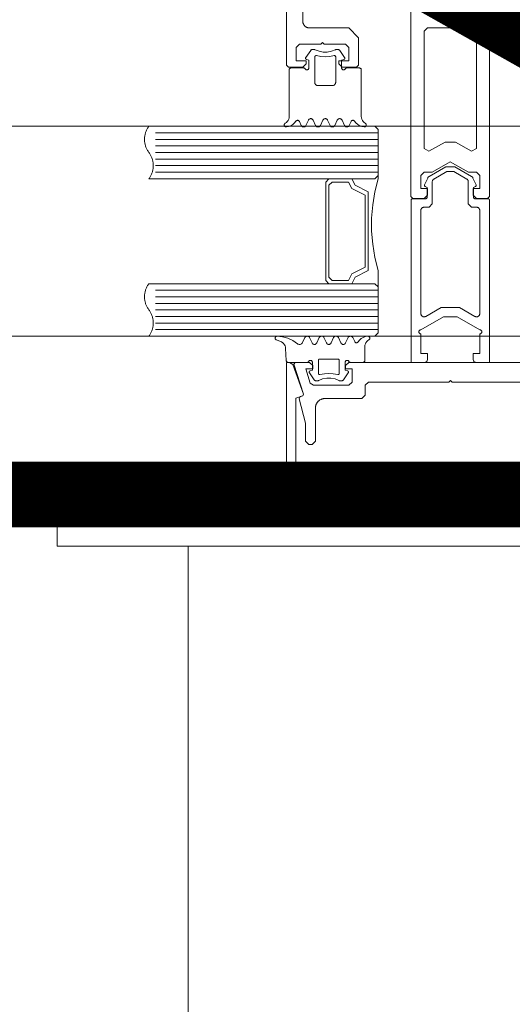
# Model space of a CAD drawing. Header units: millimetres. Extents: x 7483 to 13091, y 8111 to 13871.
# Tile 18 of 256: x 8833.03 to 8840.55, y 9212.12 to 9227.14. Entities that reach past the tile are written whole.
import ezdxf

# ---------------------------------------------------------------- set-up
doc = ezdxf.new("R2010")
doc.units = ezdxf.units.MM
doc.linetypes.add('DASHED2', pattern=[0.375, 0.25, -0.125])
doc.linetypes.add('DGN_STYLE_2', pattern=[30.2, 18.12, -12.08])
doc.layers.add('a___wymiary', color=7, linetype='Continuous', lineweight=5, true_color=0x000000)
doc.layers.add('wymiary', color=7, linetype='Continuous', lineweight=5, true_color=0xb2b2b2)
for name, color, linetype, lineweight in [('A_zaluzje', 7, 'Continuous', 15), ('CZ-SR', 106, 'Continuous', 13), ('drzwi', 30, 'Continuous', 20)]:
    doc.layers.add(name, color=color, linetype=linetype, lineweight=lineweight)
doc.layers.add('Powierzchnie', color=21, linetype='DGN_STYLE_2', lineweight=15, plot=False)
doc.styles.add('Arial', font='arial.ttf')
doc.dimstyles.new('wymiary agp1', dxfattribs={"dimtxt": 16, "dimasz": 5, "dimexe": 30, "dimexo": 60, "dimgap": 1.8, "dimtad": 1, "dimdec": 3, "dimrnd": 0.5, "dimdsep": 46, "dimtxsty": 'Arial', "dimblk": 'znacznik', "dimcen": 1.5, "dimse1": 1, "dimse2": 1, "dimclrd": 256, "dimazin": 0, "dimtfac": 1, "dimtdec": 3, "dimtmove": 1, "dimatfit": 3, "dimldrblk": 'znacznik', "dimfxl": 0, "dimlwd": -1, "dimarcsym": 0})

# ---------------------------------------------------------------- blocks, each defined once
blk = doc.blocks.new('zw$58')
for p, q in [((2.461288, 6.650213), (2.536239, 6.757207)), ((2.979159, 6.757207), (3.054061, 6.650213)), ((2.391415, 5.613097), (2.363192, 5.673681)), ((2.501424, 5.693505), (2.463924, 5.613097)), ((2.611434, 5.613097), (2.573934, 5.693505)), ((2.721444, 5.693505), (2.683944, 5.613097)), ((2.831454, 5.613097), (2.793954, 5.693505)), ((2.941415, 5.693505), (2.903915, 5.613097)), ((3.051424, 5.613097), (3.013924, 5.693505)), ((3.152206, 5.673681), (3.123934, 5.613097)), ((3.566666, 5.500001), (0.166666, 5.500001)), ((3.566666, 5.400001), (0.166666, 5.400001)), ((3.566666, 5.300001), (0.166666, 5.300001)), ((3.566666, 5.200001), (0.166666, 5.200001)), ((3.566666, 5.100001), (0.166666, 5.100001)), ((3.566666, 5.000001), (0.166666, 5.000001)), ((3.566666, 4.900001), (0.166666, 4.900001)), ((5.266521, 4.470571), (5.266521, 1.995649)), ((3.566666, 3.100001), (0.166666, 3.100001)), ((3.566666, 3.000001), (0.166666, 3.000001)), ((3.566666, 2.900001), (0.166666, 2.900001)), ((3.566666, 2.800001), (0.166666, 2.800001)), ((3.566666, 2.700001), (0.166666, 2.700001)), ((3.566666, 2.600001), (0.166666, 2.600001)), ((3.566666, 2.500001), (0.166666, 2.500001)), ((2.012307, 2.341814), (2.074172, 2.319304)), ((2.556301, 2.296495), (2.518801, 2.376909)), ((2.666311, 2.376909), (2.628811, 2.296495)), ((2.776321, 2.296495), (2.738821, 2.376909)), ((2.88633, 2.376909), (2.84883, 2.296495)), ((2.996291, 2.296495), (2.95884, 2.376909)), ((3.106301, 2.376909), (3.068801, 2.296495)), ((3.207082, 2.31632), (3.178811, 2.376909)), ((2.152932, 2.212816), (2.1626, 2.028435)), ((2.158694, 2.233617), (2.158694, 2.233617)), ((2.158694, 2.138372), (2.158694, 2.138372)), ((2.563479, 1.995494), (2.563479, 1.995494)), ((2.968264, 2.04312), (2.968264, 2.04312)), ((2.516164, 1.839788), (2.591115, 1.732793)), ((2.563479, 1.900243), (2.563479, 1.900243)), ((3.034035, 1.732793), (3.108938, 1.839788)), ((3.111184, 1.852617), (3.111184, 1.852617))]:
    blk.add_line(p, q)
for points in [[(2.166666, 14.7502), (2.166666, 6.5302), (2.196666, 6.5002), (2.416666, 6.5002), (2.466666, 6.5502), (2.466666, 6.6002), (2.316062, 6.6002), (2.316062, 6.8002), (2.366062, 6.8502), (2.691062, 6.8502), (2.716062, 6.8752), (2.741062, 6.8502), (3.066062, 6.8502), (3.116062, 6.8002), (3.116062, 6.6002), (2.966062, 6.6002), (2.966062, 6.5502), (3.016062, 6.5002), (3.236062, 6.5002), (3.266062, 6.5302), (3.266062, 6.9502), (3.116062, 7.1002), (2.516062, 7.1002), (2.5117, 7.100295), (2.507346, 7.100581), (2.503009, 7.101056), (2.498697, 7.101719), (2.494418, 7.10257), (2.49018, 7.103608), (2.485991, 7.104828), (2.48186, 7.106231), (2.477793, 7.107812), (2.4738, 7.109569), (2.469887, 7.111499), (2.466062, 7.113598), (2.462332, 7.115861), (2.458704, 7.118285), (2.455185, 7.120865), (2.451783, 7.123596), (2.448503, 7.126472), (2.445351, 7.129489), (2.442334, 7.132641), (2.439457, 7.135921), (2.436726, 7.139324), (2.434146, 7.142842), (2.431722, 7.14647), (2.429459, 7.1502), (2.427361, 7.154025), (2.425431, 7.157938), (2.423674, 7.161932), (2.422092, 7.165998), (2.42069, 7.17013), (2.419469, 7.174318), (2.418432, 7.178556), (2.417581, 7.182835), (2.416917, 7.187147), (2.416442, 7.191485), (2.416157, 7.195838), (2.416062, 7.2002), (2.416062, 8.0002)], [(4.066062, 8.0002), (4.066062, 4.53), (4.096062, 4.5), (4.266062, 4.5), (4.316062, 4.55), (4.316062, 4.65), (4.216062, 4.65), (4.216062, 4.85), (4.266062, 4.9), (4.266062, 4.9), (4.389267, 4.9), (4.666062, 5.059808), (4.942857, 4.9), (5.066062, 4.9), (5.116062, 4.85), (5.116062, 4.65), (5.016062, 4.65), (5.016062, 4.55), (5.066062, 4.5), (5.236062, 4.5), (5.266062, 4.53), (5.266062, 8.0002)], [(2.536208, 6.757225), (2.539267, 6.760918), (2.542875, 6.764077), (2.54694, 6.766621), (2.551359, 6.768485), (2.556019, 6.769621), (2.560799, 6.77), (2.590341, 6.77), (2.593855, 6.769796), (2.597321, 6.769183), (2.600692, 6.768167), (2.60392, 6.766764)], [(2.911432, 6.766753), (2.852144, 6.743386), (2.789537, 6.731494), (2.725812, 6.731494), (2.663205, 6.743386), (2.603917, 6.766753)], [(2.911439, 6.766745), (2.914664, 6.768152), (2.918032, 6.769172), (2.921496, 6.769791), (2.925008, 6.77), (2.954598, 6.77), (2.96032, 6.769445), (2.96583, 6.767809), (2.970928, 6.765153), (2.975425, 6.761573), (2.979157, 6.757202)], [(2.451693, 6.474988), (2.454694, 6.470707), (2.458394, 6.467012), (2.462679, 6.464015), (2.467419, 6.461808), (2.47247, 6.460456), (2.477679, 6.460003), (2.482889, 6.46046), (2.487939, 6.461814), (2.492678, 6.464025), (2.496961, 6.467024), (2.500658, 6.470722), (2.503656, 6.475005), (2.505866, 6.479743), (2.507219, 6.484793), (2.507674, 6.490001), (2.507674, 6.610003), (2.472518, 6.619426)], [(2.472518, 6.619418), (2.469239, 6.620607), (2.466217, 6.622349), (2.463544, 6.624588), (2.4613, 6.627259), (2.459554, 6.630279), (2.458359, 6.633556), (2.457751, 6.636991), (2.45775, 6.640479), (2.458354, 6.643915), (2.459546, 6.647193), (2.46129, 6.650215)], [(2.892686, 6.676828), (2.89628, 6.677415), (2.899921, 6.67734), (2.903487, 6.676605), (2.906862, 6.675236), (2.909932, 6.673277), (2.912596, 6.670794), (2.914766, 6.667869), (2.916369, 6.664598), (2.917353, 6.661091), (2.917684, 6.657463), (2.917684, 6.27), (2.916925, 6.261318), (2.914669, 6.252899), (2.910986, 6.245), (2.905986, 6.237861), (2.899824, 6.231698), (2.892684, 6.226699), (2.884785, 6.223015), (2.876367, 6.22076), (2.867684, 6.22), (2.647665, 6.22), (2.638982, 6.22076), (2.630564, 6.223015), (2.622665, 6.226699), (2.615525, 6.231698), (2.609363, 6.237861), (2.604363, 6.245), (2.60068, 6.252899), (2.598424, 6.261318), (2.597665, 6.27), (2.597665, 6.657463), (2.597996, 6.661089), (2.59898, 6.664594), (2.600583, 6.667862), (2.602753, 6.670787), (2.605417, 6.67327), (2.608488, 6.675229), (2.611863, 6.6766), (2.615431, 6.677338), (2.619074, 6.677416), (2.62267, 6.676834)], [(2.892681, 6.676829), (2.82572, 6.663984), (2.757674, 6.659679), (2.689629, 6.663984), (2.622667, 6.676829)], [(3.063668, 6.475009), (3.060669, 6.470724), (3.056971, 6.467025), (3.052687, 6.464025), (3.047947, 6.461814), (3.042895, 6.460459), (3.037684, 6.460003), (3.032473, 6.460458), (3.027421, 6.46181), (3.02268, 6.46402), (3.018395, 6.467019), (3.014696, 6.470717), (3.011695, 6.475001), (3.009484, 6.47974), (3.00813, 6.484792), (3.007674, 6.490001), (3.007674, 6.610003), (3.04288, 6.619426)], [(3.054059, 6.650215), (3.055801, 6.647197), (3.056992, 6.643923), (3.057598, 6.640492), (3.057599, 6.637008), (3.056996, 6.633577), (3.055806, 6.630302), (3.054067, 6.627283), (3.05183, 6.624613), (3.049163, 6.622371), (3.046149, 6.620626), (3.042877, 6.61943)], [(2.146833, 5.646098), (2.164189, 5.65806), (2.179184, 5.672875), (2.191355, 5.690084), (2.200327, 5.709158), (2.205824, 5.729508), (2.207674, 5.750505), (2.207674, 6.460003), (2.208131, 6.465215), (2.209487, 6.470268), (2.211699, 6.475009), (2.214702, 6.479294), (2.218404, 6.482992), (2.222692, 6.48599), (2.227436, 6.488199), (2.232491, 6.489549), (2.237704, 6.490001), (2.425741, 6.490001), (2.430949, 6.489542), (2.435997, 6.488185), (2.440734, 6.485973), (2.445015, 6.482972), (2.44871, 6.479274), (2.451707, 6.474991)], [(3.368516, 5.646098), (3.35116, 5.65806), (3.336165, 5.672875), (3.323994, 5.690084), (3.315022, 5.709158), (3.309525, 5.729508), (3.307674, 5.750505), (3.307674, 6.460003), (3.307219, 6.465209), (3.305866, 6.470258), (3.303658, 6.474995), (3.300661, 6.479277), (3.296966, 6.482974), (3.292685, 6.485974), (3.287949, 6.488186), (3.282901, 6.489542), (3.277694, 6.490001), (3.089657, 6.490001), (3.084445, 6.489549), (3.07939, 6.488199), (3.074647, 6.485991), (3.070359, 6.482993), (3.066657, 6.479296), (3.063654, 6.475012)], [(2.501413, 5.693504), (2.5049, 5.699542), (2.509384, 5.704884), (2.514727, 5.709366), (2.520768, 5.712852), (2.527322, 5.715237), (2.534192, 5.716448), (2.541167, 5.716448), (2.548036, 5.715237), (2.554591, 5.712852), (2.560632, 5.709366), (2.565975, 5.704884), (2.570458, 5.699542), (2.573946, 5.693504)], [(2.721435, 5.693513), (2.724921, 5.699551), (2.729403, 5.704891), (2.734745, 5.709372), (2.740783, 5.712857), (2.747334, 5.71524), (2.754199, 5.716449), (2.76117, 5.716447), (2.768035, 5.715235), (2.774585, 5.712848), (2.780621, 5.70936), (2.78596, 5.704877), (2.790439, 5.699534), (2.793923, 5.693494)], [(2.941445, 5.693494), (2.944929, 5.699534), (2.949408, 5.704877), (2.954747, 5.70936), (2.960783, 5.712848), (2.967333, 5.715235), (2.974198, 5.716447), (2.981169, 5.716449), (2.988035, 5.71524), (2.994586, 5.712857), (3.000624, 5.709372), (3.005965, 5.704891), (3.010447, 5.699551), (3.013934, 5.693513)], [(2.16456, 5.590142), (2.159461, 5.590082), (2.154426, 5.590885), (2.1496, 5.592529), (2.145122, 5.594966), (2.141121, 5.598126), (2.137713, 5.601917), (2.134996, 5.606231), (2.133049, 5.610943), (2.131928, 5.615916), (2.131666, 5.621007), (2.132269, 5.626069), (2.133721, 5.630955), (2.13598, 5.635526), (2.13898, 5.639648), (2.142635, 5.643202), (2.146838, 5.646087)], [(2.31109, 5.677723), (2.288957, 5.650315), (2.262359, 5.627216), (2.232121, 5.609142), (2.19918, 5.596654), (2.164559, 5.590139)], [(2.311103, 5.677724), (2.314417, 5.681831), (2.3184, 5.685293), (2.322927, 5.688002), (2.327858, 5.689876), (2.333042, 5.690856), (2.338317, 5.690912), (2.34352, 5.690042), (2.34849, 5.688273), (2.353073, 5.685659), (2.357128, 5.682282), (2.360528, 5.678247), (2.363168, 5.673677)], [(2.463934, 5.613089), (2.460447, 5.607051), (2.455965, 5.601711), (2.450624, 5.59723), (2.444586, 5.593745), (2.438035, 5.591362), (2.431169, 5.590153), (2.424198, 5.590154), (2.417333, 5.591367), (2.410783, 5.593754), (2.404747, 5.597242), (2.399408, 5.601725), (2.394929, 5.607068), (2.391445, 5.613107)], [(2.683956, 5.613098), (2.680468, 5.607059), (2.675985, 5.601718), (2.670641, 5.597236), (2.664601, 5.593749), (2.658046, 5.591364), (2.651177, 5.590154), (2.644201, 5.590154), (2.637332, 5.591364), (2.630778, 5.593749), (2.624737, 5.597236), (2.619394, 5.601718), (2.61491, 5.607059), (2.611423, 5.613098)], [(2.903924, 5.613089), (2.900438, 5.607052), (2.895958, 5.601713), (2.890618, 5.597233), (2.884582, 5.593748), (2.878033, 5.591364), (2.871169, 5.590153), (2.8642, 5.590153), (2.857336, 5.591364), (2.850787, 5.593748), (2.84475, 5.597233), (2.839411, 5.601713), (2.83493, 5.607052), (2.831444, 5.613089)], [(3.123946, 5.613098), (3.120458, 5.607059), (3.115975, 5.601718), (3.110632, 5.597236), (3.104591, 5.593749), (3.098036, 5.591364), (3.091167, 5.590154), (3.084192, 5.590154), (3.077322, 5.591364), (3.070768, 5.593749), (3.064727, 5.597236), (3.059384, 5.601718), (3.0549, 5.607059), (3.051413, 5.613098)], [(3.152187, 5.673687), (3.154832, 5.678255), (3.158236, 5.68229), (3.162296, 5.685666), (3.166884, 5.688278), (3.171859, 5.690045), (3.177067, 5.690913), (3.182346, 5.690855), (3.187534, 5.689873), (3.192469, 5.687997), (3.196999, 5.685285), (3.200983, 5.681821), (3.204298, 5.677713)], [(3.35079, 5.590144), (3.31618, 5.596665), (3.283251, 5.609155), (3.253023, 5.627228), (3.226434, 5.650322), (3.204308, 5.677723)], [(3.368522, 5.646108), (3.372735, 5.643225), (3.376398, 5.639671), (3.379405, 5.635547), (3.381669, 5.630974), (3.383126, 5.626082), (3.383732, 5.621015), (3.38347, 5.615918), (3.382348, 5.61094), (3.380398, 5.606224), (3.377676, 5.601906), (3.374262, 5.598112), (3.370255, 5.594951), (3.365769, 5.592516), (3.360935, 5.590876), (3.355894, 5.590078), (3.35079, 5.590147)], [(3.564666, 3.152001), (3.564666, 3.400001), (3.514666, 3.600001), (3.484666, 3.800001), (3.464666, 4.000001), (3.464666, 4.200001), (3.484666, 4.400001), (3.514666, 4.600001), (3.564666, 4.800001), (3.564666, 4.848001)], [(3.514666, 4.800001), (3.164666, 4.800001), (3.214666, 4.700001), (3.414666, 4.600001), (3.414666, 3.400001), (3.214666, 3.300001), (3.164666, 3.200001), (3.514666, 3.200001)], [(2.012307, 2.341817), (2.007544, 2.344043), (2.003242, 2.347067), (1.999535, 2.350796), (1.996536, 2.355114), (1.994337, 2.359889), (1.993005, 2.364975), (1.992581, 2.370216), (1.993079, 2.37545), (1.994483, 2.380516), (1.99675, 2.38526), (1.99981, 2.389535), (2.00357, 2.393211), (2.007913, 2.396173), (2.012707, 2.398333), (2.017805, 2.399622), (2.023049, 2.400001)], [(2.023049, 2.399997), (2.107082, 2.391525), (2.18849, 2.36903), (2.26495, 2.333153), (2.334281, 2.284919)], [(2.074175, 2.319293), (2.092353, 2.310898), (2.108882, 2.299597), (2.123302, 2.285706), (2.135211, 2.269612), (2.144278, 2.251761), (2.150251, 2.232653), (2.152963, 2.212817)], [(2.446291, 2.376909), (2.411526, 2.302269), (2.406932, 2.294389), (2.400982, 2.287474), (2.393876, 2.281755), (2.385848, 2.277423), (2.377167, 2.274621), (2.368122, 2.273442), (2.359013, 2.273927), (2.350144, 2.276059), (2.341809, 2.279766), (2.334287, 2.284926)], [(2.446323, 2.3769), (2.449807, 2.382939), (2.454286, 2.388282), (2.459625, 2.392765), (2.465661, 2.396253), (2.47221, 2.398639), (2.479075, 2.399852), (2.486046, 2.399854), (2.492911, 2.398645), (2.499462, 2.396262), (2.505499, 2.392777), (2.51084, 2.388296), (2.515322, 2.382956), (2.518809, 2.376918)], [(2.628818, 2.296488), (2.625331, 2.290452), (2.620849, 2.285112), (2.615508, 2.280633), (2.60947, 2.277149), (2.60292, 2.274766), (2.596055, 2.273557), (2.589085, 2.273559), (2.582221, 2.274771), (2.575672, 2.277157), (2.569636, 2.280645), (2.564297, 2.285127), (2.559818, 2.290469), (2.556334, 2.296507)], [(2.6663, 2.376909), (2.669788, 2.382948), (2.674271, 2.388289), (2.679614, 2.392771), (2.685655, 2.396257), (2.692209, 2.398642), (2.699078, 2.399853), (2.706053, 2.399853), (2.712922, 2.398642), (2.719476, 2.396257), (2.725517, 2.392771), (2.73086, 2.388289), (2.735343, 2.382948), (2.738831, 2.376909)], [(2.84884, 2.296498), (2.845352, 2.29046), (2.840868, 2.28512), (2.835525, 2.280639), (2.829485, 2.277153), (2.822931, 2.274769), (2.816063, 2.273558), (2.809088, 2.273558), (2.80222, 2.274769), (2.795666, 2.277153), (2.789625, 2.280639), (2.784282, 2.28512), (2.779799, 2.29046), (2.776311, 2.296498)], [(2.886322, 2.376918), (2.889809, 2.382956), (2.894291, 2.388296), (2.899632, 2.392777), (2.90567, 2.396262), (2.912221, 2.398645), (2.919086, 2.399854), (2.926056, 2.399852), (2.932921, 2.398639), (2.93947, 2.396253), (2.945506, 2.392765), (2.950845, 2.388282), (2.955324, 2.382939), (2.958808, 2.3769)], [(3.068808, 2.296488), (3.065321, 2.290452), (3.060839, 2.285112), (3.055498, 2.280633), (3.049461, 2.277149), (3.04291, 2.274766), (3.036045, 2.273557), (3.029075, 2.273559), (3.022211, 2.274771), (3.015662, 2.277157), (3.009626, 2.280645), (3.004288, 2.285127), (2.999808, 2.290469), (2.996324, 2.296507)], [(3.106333, 2.3769), (3.109817, 2.382939), (3.114296, 2.388282), (3.119635, 2.392765), (3.125671, 2.396253), (3.13222, 2.398639), (3.139085, 2.399852), (3.146055, 2.399854), (3.15292, 2.398645), (3.159471, 2.396262), (3.165509, 2.392777), (3.17085, 2.388296), (3.175332, 2.382956), (3.178819, 2.376918)], [(3.118532, 2.01499), (3.121535, 2.010707), (3.125237, 2.007011), (3.129524, 2.004014), (3.134267, 2.001807), (3.139321, 2.000457), (3.144533, 2.000005), (3.332571, 2.000005), (3.337777, 2.000461), (3.342824, 2.001814), (3.347561, 2.004024), (3.351842, 2.007023), (3.355537, 2.010721), (3.358534, 2.015004), (3.360743, 2.019744), (3.362096, 2.024795), (3.362551, 2.030004), (3.362551, 2.239501), (3.364402, 2.260494), (3.369899, 2.280839), (3.37887, 2.299909), (3.39104, 2.317116), (3.406032, 2.331929), (3.423386, 2.343891)], [(3.259173, 2.312287), (3.255858, 2.308178), (3.251874, 2.304715), (3.247344, 2.302003), (3.24241, 2.300127), (3.237222, 2.299145), (3.231943, 2.299087), (3.226736, 2.299955), (3.221761, 2.301723), (3.217173, 2.304334), (3.213114, 2.30771), (3.20971, 2.311744), (3.207065, 2.316313)], [(3.259184, 2.312277), (3.28131, 2.339678), (3.307899, 2.362773), (3.338127, 2.380845), (3.371057, 2.393336), (3.405666, 2.399856)], [(3.405666, 2.399859), (3.41077, 2.399928), (3.415812, 2.399131), (3.420645, 2.39749), (3.425131, 2.395054), (3.429139, 2.391893), (3.432553, 2.388099), (3.435274, 2.383781), (3.437224, 2.379064), (3.438346, 2.374085), (3.438608, 2.368987), (3.438002, 2.363919), (3.436545, 2.359028), (3.434281, 2.354453), (3.431273, 2.350329), (3.42761, 2.346775), (3.423398, 2.343892)], [(2.506582, 2.015011), (2.503585, 2.010729), (2.49989, 2.007032), (2.495609, 2.004032), (2.490873, 2.001821), (2.485825, 2.000465), (2.480617, 2.000005), (2.19258, 2.000005), (2.187539, 2.000427), (2.18264, 2.00169), (2.178023, 2.003759), (2.173819, 2.006573), (2.170148, 2.010053), (2.167114, 2.014101), (2.164803, 2.0186), (2.163282, 2.023424), (2.162592, 2.028435)], [(6.916666, 0), (2.416666, 0), (2.405761, 0.000238), (2.394877, 0.000951), (2.384034, 0.002139), (2.373254, 0.003798), (2.362556, 0.005926), (2.351961, 0.008519), (2.34149, 0.011571), (2.331161, 0.015077), (2.320995, 0.01903), (2.311011, 0.023423), (2.301229, 0.028247), (2.291666, 0.033494), (2.282341, 0.039152), (2.273272, 0.045212), (2.264476, 0.051662), (2.255969, 0.058489), (2.247768, 0.065681), (2.239889, 0.073223), (2.232347, 0.081103), (2.225155, 0.089303), (2.218328, 0.09781), (2.211878, 0.106606), (2.205818, 0.115675), (2.20016, 0.125), (2.194913, 0.134563), (2.190089, 0.144346), (2.185696, 0.154329), (2.181743, 0.164495), (2.178237, 0.174824), (2.175185, 0.185295), (2.172592, 0.19589), (2.170464, 0.206588), (2.168805, 0.217369), (2.167617, 0.228211), (2.166904, 0.239095), (2.166666, 0.25), (2.166666, 2), (2.214594, 2), (2.261578, 1.967101), (2.42546, 1.51684), (2.413506, 1.491206), (2.413506, 1.491206), (2.307055, 1.452461), (2.307055, 0.260951), (2.307151, 0.256563), (2.30744, 0.252183), (2.307921, 0.247821), (2.308592, 0.243483), (2.309454, 0.239179), (2.310503, 0.234917), (2.311739, 0.230705), (2.313158, 0.226552), (2.314758, 0.222464), (2.316536, 0.218451), (2.318488, 0.21452), (2.320611, 0.210678), (2.3229, 0.206933), (2.325352, 0.203292), (2.327961, 0.199763), (2.330722, 0.196351), (2.33363, 0.193063), (2.33668, 0.189907), (2.339866, 0.186887), (2.34318, 0.18401), (2.346618, 0.181281), (2.350173, 0.178705), (2.353837, 0.176289), (2.357603, 0.174035), (2.361465, 0.171948), (2.365414, 0.170034), (2.369444, 0.168294), (2.373547, 0.166733), (2.377713, 0.165353), (2.381937, 0.164158), (2.386208, 0.163149), (2.39052, 0.162328), (2.394864, 0.161697), (2.399231, 0.161258), (2.403614, 0.161011), (2.408003, 0.160956), (4.666666, 0.182364), (6.925329, 0.160956)], [(6.217637, 2), (3.117637, 2), (3.067637, 1.95), (3.067637, 1.900499), (3.167637, 1.900499), (3.167637, 1.7), (3.117637, 1.65), (2.577398, 1.65), (2.529826, 1.684611), (2.459988, 1.900499), (2.567637, 1.900499), (2.567637, 1.95), (2.517637, 2), (2.297637, 2), (2.278608, 1.973844), (2.426666, 1.516156), (2.414454, 1.491198), (2.377411, 1.477766), (2.358659, 1.441798), (2.358659, 1.441798), (2.457637, 1.072408), (2.457637, 0.8), (2.507637, 0.75), (2.557637, 0.75), (2.607637, 0.8), (2.607637, 1.3), (2.60778, 1.306543), (2.608208, 1.313073), (2.60892, 1.319579), (2.609916, 1.326047), (2.611192, 1.332466), (2.612748, 1.338823), (2.614579, 1.345106), (2.616683, 1.351303), (2.619055, 1.357403), (2.621691, 1.363393), (2.624585, 1.369262), (2.627733, 1.375), (2.631128, 1.380595), (2.634764, 1.386037), (2.638634, 1.391314), (2.64273, 1.396418), (2.647045, 1.401339), (2.651571, 1.406066), (2.656298, 1.410592), (2.661219, 1.414907), (2.666323, 1.419003), (2.6716, 1.422873), (2.677042, 1.426509), (2.682637, 1.429904), (2.688375, 1.433052), (2.694244, 1.435946), (2.700234, 1.438582), (2.706334, 1.440954), (2.712531, 1.443058), (2.718814, 1.444889), (2.725171, 1.446445), (2.73159, 1.447721), (2.738058, 1.448717), (2.744564, 1.449429), (2.751094, 1.449857), (2.757637, 1.45), (3.317637, 1.45), (3.367637, 1.5), (3.367637, 1.65), (3.417637, 1.7), (4.642637, 1.7), (4.667637, 1.725), (4.692637, 1.7), (5.917637, 1.7)], [(2.506607, 2.015004), (2.509605, 2.019288), (2.5133, 2.022985), (2.517581, 2.025985), (2.522317, 2.028195), (2.527364, 2.029548), (2.53257, 2.030004), (2.537776, 2.029548), (2.542824, 2.028195), (2.54756, 2.025985), (2.55184, 2.022986), (2.555536, 2.019288), (2.558533, 2.015005), (2.560742, 2.010265), (2.562095, 2.005214), (2.562551, 2.000005), (2.562551, 1.880004), (2.527395, 1.87058)], [(2.677589, 1.813178), (2.673995, 1.812591), (2.670355, 1.812666), (2.666788, 1.8134), (2.663414, 1.814769), (2.660344, 1.816727), (2.65768, 1.81921), (2.65551, 1.822134), (2.653906, 1.825404), (2.652922, 1.82891), (2.65259, 1.832537), (2.65259, 2.030004), (2.652893, 2.033474), (2.653794, 2.036839), (2.655265, 2.039997), (2.657261, 2.042852), (2.659722, 2.045317), (2.662574, 2.047317), (2.665729, 2.048792), (2.669092, 2.049697), (2.672561, 2.050005), (2.95259, 2.050005), (2.956059, 2.049697), (2.959422, 2.048792), (2.962577, 2.047317), (2.965429, 2.045317), (2.96789, 2.042852), (2.969886, 2.039997), (2.971357, 2.036839), (2.972257, 2.033474), (2.972561, 2.030004), (2.972561, 1.832537), (2.972229, 1.82891), (2.971244, 1.825404), (2.969641, 1.822134), (2.967471, 1.81921), (2.964807, 1.816727), (2.961737, 1.814769), (2.958363, 1.8134), (2.954796, 1.812666), (2.951156, 1.812591), (2.947562, 1.813178)], [(3.097756, 1.87058), (3.062551, 1.880004), (3.062551, 2.000005), (3.063007, 2.005215), (3.064362, 2.010267), (3.066573, 2.015007), (3.069574, 2.019291), (3.073273, 2.022988), (3.077559, 2.025987), (3.0823, 2.028197), (3.087353, 2.029549), (3.092563, 2.030004), (3.097774, 2.029547), (3.102826, 2.028191), (3.107566, 2.02598), (3.11185, 2.022978), (3.115547, 2.019279), (3.118546, 2.014994)], [(2.516164, 1.8398), (2.514422, 1.842819), (2.51323, 1.846094), (2.512626, 1.849526), (2.512628, 1.853011), (2.513235, 1.856443), (2.514429, 1.859717), (2.516175, 1.862734), (2.518418, 1.865403), (2.521091, 1.867643), (2.524112, 1.869385), (2.52739, 1.870576)], [(2.677586, 1.813178), (2.744539, 1.826018), (2.812575, 1.830321), (2.880612, 1.826018), (2.947565, 1.813178)], [(3.097753, 1.87057), (3.101025, 1.869375), (3.10404, 1.86763), (3.106706, 1.865388), (3.108943, 1.862718), (3.110683, 1.859699), (3.111872, 1.856425), (3.112476, 1.852994), (3.112474, 1.84951), (3.111868, 1.846079), (3.110676, 1.842805), (3.108935, 1.839788)], [(2.658798, 1.723237), (2.655569, 1.721833), (2.652198, 1.720818), (2.648732, 1.720204), (2.645217, 1.72), (2.615676, 1.72), (2.609957, 1.720551), (2.604449, 1.722183), (2.599352, 1.724837), (2.594855, 1.728415), (2.591123, 1.732786)], [(2.658789, 1.723238), (2.718079, 1.746608), (2.780689, 1.758504), (2.844419, 1.758508), (2.90703, 1.74662), (2.966323, 1.723258)], [(3.034032, 1.732797), (3.0303, 1.728426), (3.025803, 1.724847), (3.020706, 1.722191), (3.015196, 1.720555), (3.009475, 1.72), (2.979885, 1.72), (2.976372, 1.720209), (2.972908, 1.720828), (2.96954, 1.721849), (2.966314, 1.723257)]]:
    blk.add_lwpolyline(points)
for points in [[(4.341062, 5.218579), (4.585677, 5.359808), (4.746446, 5.359808), (4.991062, 5.218579), (5.066062, 5.26188), (5.066062, 7.0502), (5.016062, 7.1002), (4.316062, 7.1002), (4.266062, 7.0502), (4.266062, 5.26188), (4.341062, 5.218579)], [(3.516666, 4.800001), (0.066666, 4.800001), (0.073644, 4.80966), (0.080273, 4.819563), (0.086543, 4.829696), (0.092447, 4.840046), (0.097977, 4.850601), (0.103127, 4.861347), (0.107889, 4.87227), (0.112258, 4.883356), (0.116227, 4.894592), (0.119793, 4.905962), (0.12295, 4.917452), (0.125694, 4.929048), (0.128022, 4.940734), (0.12993, 4.952497), (0.131418, 4.96432), (0.132481, 4.976188), (0.13312, 4.988087), (0.133333, 5.000001), (0.13312, 5.011915), (0.132481, 5.023814), (0.131418, 5.035683), (0.12993, 5.047506), (0.128022, 5.059268), (0.125694, 5.070954), (0.12295, 5.08255), (0.119793, 5.09404), (0.116227, 5.10541), (0.112258, 5.116646), (0.107889, 5.127732), (0.103127, 5.138655), (0.097977, 5.149401), (0.092447, 5.159956), (0.086543, 5.170307), (0.080273, 5.18044), (0.073644, 5.190342), (0.066666, 5.200001), (0.059688, 5.20966), (0.05306, 5.219563), (0.046789, 5.229696), (0.040885, 5.240046), (0.035355, 5.250601), (0.030206, 5.261347), (0.025443, 5.27227), (0.021075, 5.283356), (0.017105, 5.294592), (0.01354, 5.305962), (0.010383, 5.317452), (0.007639, 5.329048), (0.005311, 5.340734), (0.003402, 5.352497), (0.001915, 5.36432), (0.000851, 5.376188), (0.000213, 5.388087), (0, 5.400001), (0.000213, 5.411915), (0.000851, 5.423814), (0.001915, 5.435683), (0.003402, 5.447506), (0.005311, 5.459268), (0.007639, 5.470954), (0.010383, 5.48255), (0.01354, 5.49404), (0.017105, 5.50541), (0.021075, 5.516646), (0.025443, 5.527732), (0.030206, 5.538655), (0.035355, 5.549401), (0.040885, 5.559956), (0.046789, 5.570307), (0.05306, 5.58044), (0.059688, 5.590342), (0.066666, 5.600001), (3.516666, 5.600001), (3.566666, 5.550001), (3.566666, 4.850001), (3.516666, 4.800001)], [(4.091582, 4.49564), (4.291533, 4.49564), (4.294816, 4.495938), (4.2978, 4.496535), (4.300785, 4.497729), (4.30347, 4.49952), (4.305858, 4.501609), (4.307947, 4.503996), (4.309439, 4.506682), (4.310633, 4.509368), (4.311528, 4.512651), (4.311528, 4.515635), (4.311528, 4.665748), (4.281685, 4.68246), (4.278999, 4.684549), (4.276611, 4.686638), (4.274821, 4.689324), (4.273329, 4.692309), (4.272135, 4.695591), (4.271836, 4.698874), (4.271836, 4.702157), (4.272433, 4.70544), (4.273627, 4.708424), (4.321377, 4.811086), (4.325256, 4.817651), (4.329733, 4.82362), (4.335403, 4.828992), (4.34167, 4.83317), (4.595937, 4.98), (4.737395, 4.98), (4.991662, 4.83317), (4.997929, 4.828992), (5.003599, 4.82362), (5.008076, 4.817651), (5.011955, 4.811086), (5.059705, 4.708424), (5.060899, 4.70544), (5.061496, 4.702157), (5.061496, 4.698874), (5.061197, 4.695591), (5.060003, 4.692309), (5.058511, 4.689324), (5.056721, 4.686638), (5.054333, 4.684549), (5.051647, 4.68246), (5.021804, 4.665748), (5.021804, 4.515635), (5.021804, 4.512651), (5.022699, 4.509368), (5.023893, 4.506682), (5.025385, 4.503996), (5.027474, 4.501609), (5.029862, 4.49952), (5.032547, 4.497729), (5.035532, 4.496535), (5.038516, 4.495938), (5.041799, 4.49564), (5.24175, 4.49564), (5.24563, 4.495341), (5.24951, 4.494446), (5.253091, 4.492954), (5.256374, 4.490865), (5.259358, 4.488179), (5.261746, 4.485195), (5.263835, 4.481912), (5.265327, 4.478331), (5.266222, 4.474451), (5.266521, 4.470571), (5.266521, 1.995649), (5.066569, 1.995649), (5.05881, 1.996246), (5.051349, 1.998037), (5.043888, 2.001021), (5.037322, 2.005199), (5.031354, 2.010272), (5.02628, 2.016241), (5.022102, 2.022807), (5.019118, 2.030268), (5.017327, 2.037728), (5.01673, 2.045786), (5.01673, 2.135615), (5.116706, 2.135615), (5.116706, 2.435841), (5.121481, 2.436139), (5.125958, 2.437333), (5.130434, 2.439124), (5.134314, 2.441511), (5.137895, 2.444794), (5.140879, 2.448375), (5.143267, 2.452255), (5.145057, 2.456731), (5.146251, 2.461208), (5.14655, 2.465983), (5.146251, 2.470459), (5.145057, 2.475234), (5.143267, 2.479412), (5.140879, 2.48359), (5.137895, 2.487172), (5.134314, 2.490156), (5.130434, 2.492544), (5.125958, 2.494334), (5.121481, 2.495528), (5.116706, 2.495826), (4.770521, 2.695778), (4.562811, 2.695778), (4.216626, 2.495826), (4.211851, 2.495528), (4.207374, 2.494334), (4.202898, 2.492544), (4.199018, 2.490156), (4.195437, 2.487172), (4.192453, 2.48359), (4.190065, 2.479412), (4.188275, 2.475234), (4.187081, 2.470459), (4.186782, 2.465983), (4.187081, 2.461208), (4.188275, 2.456731), (4.190065, 2.452255), (4.192453, 2.448375), (4.195437, 2.444794), (4.199018, 2.441511), (4.202898, 2.439124), (4.207374, 2.437333), (4.211851, 2.436139), (4.216626, 2.435841), (4.216626, 2.135615), (4.316602, 2.135615), (4.316602, 2.045786), (4.316005, 2.037728), (4.314214, 2.030268), (4.31123, 2.022807), (4.307052, 2.016241), (4.301978, 2.010272), (4.29601, 2.005199), (4.289444, 2.001021), (4.281983, 1.998037), (4.274522, 1.996246), (4.266763, 1.995649), (4.066811, 1.995649), (4.066811, 4.470571), (4.06711, 4.474451), (4.068005, 4.478331), (4.069497, 4.481912), (4.071586, 4.485195), (4.073974, 4.488179), (4.076958, 4.490865), (4.080241, 4.492954), (4.083822, 4.494446), (4.087702, 4.495341), (4.091582, 4.49564)], [(4.266763, 4.365522), (4.34167, 4.365522), (4.391807, 4.415659), (4.391807, 4.752294), (4.392106, 4.759755), (4.393896, 4.767216), (4.396582, 4.77408), (4.400462, 4.780645), (4.404938, 4.786316), (4.410609, 4.791389), (4.416577, 4.795567), (4.614738, 4.909868), (4.718594, 4.909868), (4.916755, 4.795567), (4.922723, 4.791389), (4.928394, 4.786316), (4.93287, 4.780645), (4.93675, 4.77408), (4.939436, 4.767216), (4.941226, 4.759755), (4.941525, 4.752294), (4.941525, 4.415659), (4.991662, 4.365522), (5.066569, 4.365522), (5.074627, 4.364925), (5.082088, 4.363135), (5.08925, 4.36015), (5.096114, 4.355972), (5.102083, 4.350899), (5.107156, 4.34493), (5.111334, 4.338365), (5.114319, 4.331202), (5.116109, 4.323443), (5.116706, 4.315684), (5.116706, 2.744124), (5.116109, 2.736067), (5.11402, 2.728307), (5.111036, 2.720846), (5.106559, 2.713982), (5.101188, 2.708014), (5.09492, 2.70294), (5.088056, 2.699061), (5.080595, 2.696076), (5.072836, 2.694584), (5.064778, 2.694286), (5.056721, 2.695181), (5.048961, 2.69727), (5.041799, 2.700851), (4.808124, 2.835744), (4.525208, 2.835744), (4.291533, 2.700851), (4.284371, 2.69727), (4.276611, 2.695181), (4.268554, 2.694286), (4.260496, 2.694584), (4.252737, 2.696076), (4.245276, 2.699061), (4.238412, 2.70294), (4.232144, 2.708014), (4.226773, 2.713982), (4.222296, 2.720846), (4.219312, 2.728307), (4.217223, 2.736067), (4.216626, 2.744124), (4.216626, 4.315684), (4.217223, 4.323443), (4.219013, 4.331202), (4.221998, 4.338365), (4.226176, 4.34493), (4.231249, 4.350899), (4.237218, 4.355972), (4.244082, 4.36015), (4.251244, 4.363135), (4.258705, 4.364925), (4.266763, 4.365522)], [(2.814666, 3.200001), (2.764666, 3.250001), (2.764666, 4.750001), (2.814666, 4.800001), (3.164666, 4.800001), (3.214666, 4.700001), (3.414666, 4.600001), (3.414666, 3.400001), (3.214666, 3.300001), (3.164666, 3.200001), (2.814666, 3.200001)], [(2.864666, 3.250001), (2.814666, 3.300001), (2.814666, 4.700001), (2.864666, 4.750001), (3.114666, 4.750001), (3.164666, 4.650001), (3.364666, 4.550001), (3.364666, 3.450001), (3.164666, 3.350001), (3.114666, 3.250001), (2.864666, 3.250001)], [(3.516666, 2.400001), (0.066666, 2.400001), (0.073644, 2.40966), (0.080273, 2.419563), (0.086543, 2.429696), (0.092447, 2.440046), (0.097977, 2.450601), (0.103127, 2.461347), (0.107889, 2.47227), (0.112258, 2.483356), (0.116227, 2.494592), (0.119793, 2.505962), (0.12295, 2.517452), (0.125694, 2.529048), (0.128022, 2.540734), (0.12993, 2.552497), (0.131418, 2.56432), (0.132481, 2.576188), (0.13312, 2.588087), (0.133333, 2.600001), (0.13312, 2.611915), (0.132481, 2.623814), (0.131418, 2.635683), (0.12993, 2.647506), (0.128022, 2.659268), (0.125694, 2.670954), (0.12295, 2.68255), (0.119793, 2.69404), (0.116227, 2.70541), (0.112258, 2.716646), (0.107889, 2.727732), (0.103127, 2.738655), (0.097977, 2.749401), (0.092447, 2.759956), (0.086543, 2.770307), (0.080273, 2.78044), (0.073644, 2.790342), (0.066666, 2.800001), (0.059688, 2.80966), (0.05306, 2.819563), (0.046789, 2.829696), (0.040885, 2.840046), (0.035355, 2.850601), (0.030206, 2.861347), (0.025443, 2.87227), (0.021075, 2.883356), (0.017105, 2.894592), (0.01354, 2.905962), (0.010383, 2.917452), (0.007639, 2.929048), (0.005311, 2.940734), (0.003402, 2.952497), (0.001915, 2.96432), (0.000851, 2.976188), (0.000213, 2.988087), (0, 3.000001), (0.000213, 3.011915), (0.000851, 3.023814), (0.001915, 3.035683), (0.003402, 3.047506), (0.005311, 3.059268), (0.007639, 3.070954), (0.010383, 3.08255), (0.01354, 3.09404), (0.017105, 3.10541), (0.021075, 3.116646), (0.025443, 3.127732), (0.030206, 3.138655), (0.035355, 3.149401), (0.040885, 3.159956), (0.046789, 3.170307), (0.05306, 3.18044), (0.059688, 3.190342), (0.066666, 3.200001), (3.516666, 3.200001), (3.566666, 3.150001), (3.566666, 2.450001), (3.516666, 2.400001)]]:
    blk.add_lwpolyline(points, close=True)
blk = doc.blocks.new('gfhgfhhf')
at = {"layer": 'drzwi'}
for points in [[(8212.072, 5161.751), (9892.067, 5161.751)], [(8211.905, 5158.551), (9892.067, 5158.551)], [(8209.944, 5156.151), (9892.067, 5156.151)]]:
    blk.add_lwpolyline(points, dxfattribs=at)
blk.add_blockref('zw$58', (8324.9, 5156.151), dxfattribs=at)
blk = doc.blocks.new('ghgfhgfhhaasdsd')
at = {"layer": 'A_zaluzje', "linetype": 'DASHED2', "ltscale": 100}
for points in [[(-2098.072, 13090.364), (-2098.072, 13089.564), (-2110.072, 13089.564), (-2110.072, 13090.364), (-2098.072, 13090.364)], [(-2108.072, 13066.364), (-2108.072, 13066.364), (-2108.072, 13089.564)]]:
    blk.add_lwpolyline(points, dxfattribs=at)
blk = doc.blocks.new('znacznik')
at = {"layer": 'a___wymiary'}
for p, q in [((0, 1.3936), (0, -1.3936)), ((1.3936, 0), (-1.3936, 0))]:
    blk.add_line(p, q, dxfattribs=at)
at = {"layer": 'a___wymiary', "const_width": 0.2}
blk.add_lwpolyline([(0.8759, 0.8759), (-0.8759, -0.8759)], dxfattribs=at)
blk = doc.blocks.new('*D1303')
at = {"layer": 'Defpoints', "color": 0, "transparency": 16777216}
for p in [(8555.286, 11469.362), (10277.023, 11469.362), (8692.028, 9219.562)]:
    blk.add_point(p, dxfattribs=at)
at = {"layer": 'wymiary', "color": 253, "true_color": 0x999999, "transparency": 16777216}
blk.add_line((8555.286, 9224.562), (8555.286, 11464.362), dxfattribs=at)
at = {"layer": 'wymiary', "color": 253, "true_color": 0x999999, "transparency": 16777216, "xscale": 5, "yscale": 5, "zscale": 5}
for p, rotation in [((8555.286, 11469.362), 90), ((8555.286, 9219.562), 270)]:
    blk.add_blockref('znacznik', p, dxfattribs=dict(at, rotation=rotation))
at = {"layer": 'wymiary', "color": 18, "true_color": 0x000000, "transparency": 16777216, "insert": (8545.317, 10344.462), "char_height": 16, "attachment_point": 5, "rotation": 90, "style": 'Arial'}
blk.add_mtext('2250', dxfattribs=at)
blk = doc.blocks.new('*D1310')
at = {"layer": 'Defpoints', "color": 0, "transparency": 16777216}
for p in [(11144.697, 9237.004), (8715.288, 9231.259), (11144.697, 9089.562)]:
    blk.add_point(p, dxfattribs=at)
at = {"layer": 'wymiary', "color": 253, "true_color": 0x999999, "transparency": 16777216}
blk.add_line((8720.288, 9089.562), (11139.697, 9089.562), dxfattribs=at)
at = {"layer": 'wymiary', "color": 253, "true_color": 0x999999, "transparency": 16777216, "xscale": 5, "yscale": 5, "zscale": 5, "rotation": 180}
blk.add_blockref('znacznik', (8715.288, 9089.562), dxfattribs=at)
at = {"layer": 'wymiary', "color": 253, "true_color": 0x999999, "transparency": 16777216, "xscale": 5, "yscale": 5, "zscale": 5}
blk.add_blockref('znacznik', (11144.697, 9089.562), dxfattribs=at)
at = {"layer": 'wymiary', "color": 18, "true_color": 0x000000, "transparency": 16777216, "insert": (9929.993, 9099.531), "char_height": 16, "attachment_point": 5, "style": 'Arial'}
blk.add_mtext('2429.5', dxfattribs=at)
blk = doc.blocks.new('*D1313')
at = {"layer": 'Defpoints', "color": 0, "transparency": 16777216}
for p in [(12184.895, 9219.562), (8715.288, 9201.259), (12184.895, 9059.562)]:
    blk.add_point(p, dxfattribs=at)
at = {"layer": 'wymiary', "color": 253, "true_color": 0x999999, "transparency": 16777216}
blk.add_line((8720.288, 9059.562), (12179.895, 9059.562), dxfattribs=at)
at = {"layer": 'wymiary', "color": 253, "true_color": 0x999999, "transparency": 16777216, "xscale": 5, "yscale": 5, "zscale": 5, "rotation": 180}
blk.add_blockref('znacznik', (8715.288, 9059.562), dxfattribs=at)
at = {"layer": 'wymiary', "color": 253, "true_color": 0x999999, "transparency": 16777216, "xscale": 5, "yscale": 5, "zscale": 5}
blk.add_blockref('znacznik', (12184.895, 9059.562), dxfattribs=at)
at = {"layer": 'wymiary', "color": 18, "true_color": 0x000000, "transparency": 16777216, "insert": (10450.092, 9069.536), "char_height": 16, "attachment_point": 5, "style": 'Arial'}
blk.add_mtext('3469.5', dxfattribs=at)

msp = doc.modelspace()

# ---------------------------------------------------------------- linework, layer by layer
at = {"color": 1, "const_width": 10}
msp.add_lwpolyline([(8885.8752, 9396.0115, 0.5205671), (8823.3261, 9388.7422, 0.5205671), (8823.3261, 9388.7422, 0.5205671), (8763.2025, 9369.8404, 0.5205671), (8763.2025, 9369.8404, 0.5205671), (8720.0483, 9327.6753, 0.5205671), (8720.0483, 9327.6753, 0.5205671), (8717.6228, 9267.0941, 0.5205671), (8717.6228, 9267.0941, 0.5205671), (8771.9289, 9238.4994, 0.5205671), (8771.9289, 9238.4994, 0.5205671), (8833.5083, 9238.4994, 0.5205671), (8833.5083, 9238.4994, 0.5205671), (8894.1182, 9245.2846, 0.5205671), (8894.1182, 9245.2846, 0.5205671), (8938.242, 9286.9656, 0.5205671), (8938.242, 9286.9656, 0.5205671), (8934.3637, 9347.5468, 0.5205671), (8934.3637, 9347.5468, 0.5205671)], format="xyb", close=True, dxfattribs=at)
at = {"layer": 'Powierzchnie', "const_width": 1}
msp.add_lwpolyline([(8715.2884, 11179.7122), (8715.2884, 9219.8948), (12184.8952, 9219.9116), (12184.8952, 11469.7122), (10277.0247, 11469.7122), (10277.0247, 11179.7122), (8715.2884, 11179.7122)], dxfattribs=at)
at = {"layer": 'wymiary'}
msp.add_lwpolyline([(8715.2884, 9219.9116), (8715.2884, 11179.7122), (10277.0247, 11179.7122), (10277.0247, 11469.7122), (12184.8952, 11469.7122), (12184.8952, 9219.9116)], close=True, dxfattribs=at)

# ---------------------------------------------------------------- block references
at = {"layer": 'CZ-SR'}
for name, p in [('ghgfhgfhhaasdsd', (10943.6738, -3870.4523)), ('gfhgfhhf', (510.0352, 4063.7609))]:
    msp.add_blockref(name, p, dxfattribs=at)

# ---------------------------------------------------------------- dimensions: what is measured, and where the dimension line sits
at = {"layer": 'wymiary'}
dim = msp.add_linear_dim(base=(8555.2864, 11469.3622), p1=(8692.0284, 9219.5616), p2=(10277.0226, 11469.3622), angle=90, dimstyle='wymiary agp1', override={"dimblk": 'znacznik'}, dxfattribs=at)
dim.commit()
dim.dimension.update_dxf_attribs({"geometry": '*D1303', "text_midpoint": (8545.3172, 10344.4619)})
for base, p1, p2, picture, middle in [((11144.6975, 9089.5616), (8715.2884, 9231.2593), (11144.6975, 9237.0039), '*D1310', (9929.993, 9099.5307)), ((12184.8952, 9059.5616), (8715.2884, 9201.2593), (12184.8952, 9219.5616), '*D1313', (10450.0918, 9069.5362))]:
    dim = msp.add_linear_dim(base=base, p1=p1, p2=p2, dimstyle='wymiary agp1', override={"dimblk": 'znacznik'}, dxfattribs=at)
    dim.commit()
    dim.dimension.update_dxf_attribs({"geometry": picture, "text_midpoint": middle})

doc.saveas('drawing.dxf')
